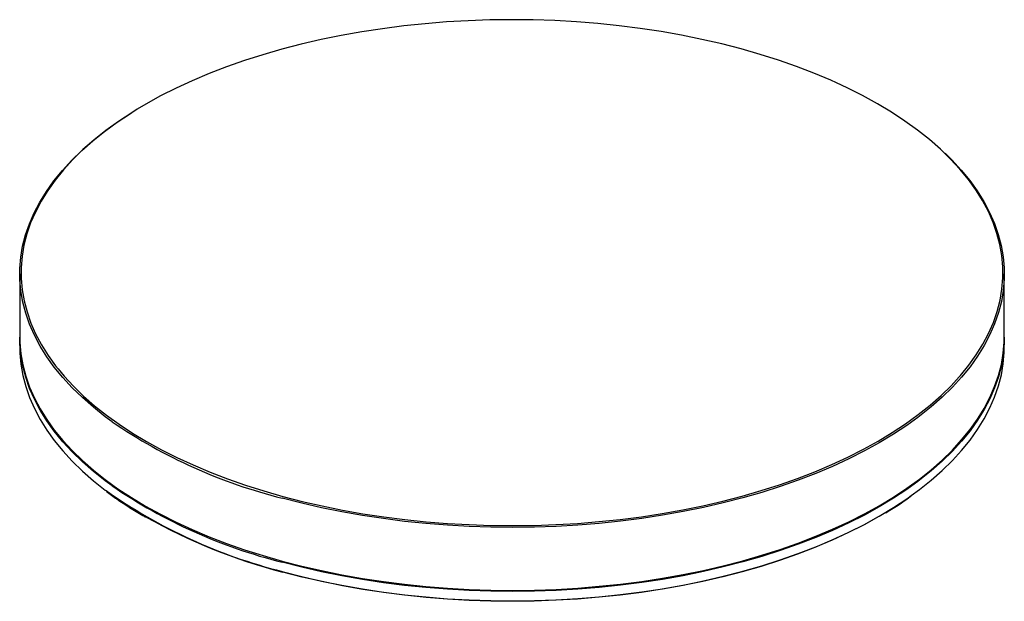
# Paper-space layout '_Trimétrica' of a CAD drawing. Header units: millimetres. Extents: x -72 to 72, y -37 to 48.
import ezdxf

# ---------------------------------------------------------------- set-up
doc = ezdxf.new("R2010")
doc.units = ezdxf.units.MM

psp = doc.layouts.new('_Trimétrica')

# ---------------------------------------------------------------- linework, layer by layer
at = {"color": 7, "linetype": 'Continuous', "lineweight": 25}
for p, q in [((-72.5, 10.97), (-72.5, 1.71)), ((72.5, 1.71), (72.5, 10.97)), ((-72.5, 1.54), (-72.5, 0.17)), ((72.5, 0.17), (72.5, 1.54))]:
    psp.add_line(p, q, dxfattribs=at)
at = {"color": 7, "linetype": 'Continuous', "lineweight": 25, "flags": 128}
for points in [[(47.81, 39.08), (46.95, 39.46), (44.47, 40.5), (41.91, 41.49), (39.26, 42.41), (36.54, 43.28), (33.74, 44.08), (30.88, 44.81), (27.96, 45.48), (24.98, 46.09), (21.96, 46.62), (18.89, 47.09), (15.78, 47.48), (12.65, 47.81), (9.48, 48.06), (6.31, 48.24), (3.11, 48.35), (-0.08, 48.38), (-3.28, 48.34), (-6.47, 48.23), (-9.65, 48.05), (-12.81, 47.79), (-15.95, 47.46), (-19.05, 47.06), (-22.12, 46.6), (-25.14, 46.06), (-28.12, 45.45), (-31.03, 44.78), (-33.89, 44.04), (-36.68, 43.23), (-39.4, 42.36), (-42.05, 41.44), (-44.61, 40.45), (-47.08, 39.4), (-49.46, 38.3), (-51.75, 37.15), (-53.93, 35.95), (-55.2, 35.19)], [(-58.88, -10.81), (-59.9, -10.07), (-61.65, -8.68), (-63.27, -7.26), (-64.78, -5.8), (-66.15, -4.31), (-67.4, -2.78), (-68.52, -1.24), (-69.5, 0.34), (-70.34, 1.93), (-71.05, 3.54), (-71.62, 5.17), (-72.05, 6.81), (-72.33, 8.45), (-72.48, 10.1), (-72.48, 11.75), (-72.35, 13.4), (-72.07, 15.05), (-71.65, 16.69), (-71.08, 18.31), (-70.38, 19.93), (-69.55, 21.52), (-68.57, 23.1), (-67.46, 24.65), (-66.22, 26.17), (-64.85, 27.66), (-63.36, 29.12), (-61.74, 30.55), (-59.99, 31.94), (-58.13, 33.28), (-56.16, 34.59), (-56.01, 34.68)], [(63.77, 28.73), (64.78, 27.74), (66.15, 26.25), (67.4, 24.73), (68.52, 23.18), (69.5, 21.61), (70.34, 20.01), (71.05, 18.4), (71.62, 16.77), (72.05, 15.14), (72.33, 13.49), (72.48, 11.84), (72.48, 10.19), (72.35, 8.54), (72.07, 6.89), (71.65, 5.26), (71.08, 3.63), (70.38, 2.02), (69.55, 0.42), (68.57, -1.15), (67.46, -2.7), (66.22, -4.23), (64.85, -5.72), (63.36, -7.18), (61.74, -8.61), (59.99, -9.99), (59.75, -10.18)], [(-72.5, 1.71), (-72.48, 0.84), (-72.33, -0.81), (-72.05, -2.45), (-71.62, -4.09), (-71.05, -5.71), (-70.34, -7.33), (-69.5, -8.92), (-68.52, -10.49), (-67.4, -12.04), (-66.15, -13.56), (-64.78, -15.06), (-63.27, -16.52), (-61.65, -17.94), (-59.9, -19.32), (-58.03, -20.67), (-56.05, -21.97), (-53.96, -23.22), (-51.77, -24.43), (-49.47, -25.58), (-47.08, -26.68), (-44.6, -27.73), (-42.02, -28.71), (-39.37, -29.64), (-36.64, -30.51), (-33.84, -31.31)], [(-58.88, -20.24), (-59.9, -19.5), (-61.65, -18.11), (-63.27, -16.69), (-64.78, -15.23), (-66.15, -13.74), (-67.4, -12.21), (-68.52, -10.66), (-69.5, -9.09), (-70.34, -7.5), (-71.05, -5.89), (-71.62, -4.26), (-72.05, -2.62), (-72.33, -0.98), (-72.48, 0.67), (-72.5, 1.63)], [(-33.84, -31.31), (-30.97, -32.05), (-28.04, -32.72), (-25.05, -33.33), (-22.02, -33.86), (-18.94, -34.33), (-15.83, -34.73), (-12.68, -35.05), (-9.51, -35.3), (-6.32, -35.48), (-3.12, -35.59), (0.09, -35.63), (3.29, -35.59), (6.49, -35.48), (9.68, -35.29), (12.85, -35.03), (15.99, -34.71), (19.1, -34.31), (22.18, -33.84), (25.21, -33.3), (28.19, -32.69), (31.12, -32.01), (33.99, -31.27), (36.79, -30.46), (39.51, -29.59), (42.16, -28.66), (44.73, -27.67), (47.21, -26.62), (49.6, -25.52), (51.89, -24.36), (54.08, -23.16), (56.16, -21.9), (58.13, -20.6), (59.99, -19.25), (61.74, -17.86), (63.36, -16.44), (64.85, -14.98), (66.22, -13.48), (67.46, -11.96), (68.57, -10.41), (69.55, -8.84), (70.38, -7.24), (71.08, -5.63), (71.65, -4), (72.07, -2.36), (72.35, -0.72), (72.48, 0.93), (72.5, 1.71)], [(72.5, 1.63), (72.48, 0.76), (72.35, -0.89), (72.07, -2.54), (71.65, -4.17), (71.08, -5.8), (70.38, -7.41), (69.55, -9.01), (68.57, -10.58), (67.46, -12.13), (66.22, -13.65), (64.85, -15.15), (63.36, -16.61), (61.74, -18.04), (59.99, -19.42), (59.75, -19.61)], [(-72.5, 0.17), (-72.48, -0.7), (-72.33, -2.35), (-72.05, -3.99), (-71.62, -5.63), (-71.05, -7.26), (-70.34, -8.87), (-69.5, -10.46), (-68.52, -12.04), (-67.4, -13.58), (-66.15, -15.11), (-64.78, -16.6), (-63.27, -18.06), (-61.65, -19.48), (-59.9, -20.87), (-59.79, -20.95)], [(58.8, -21.67), (59.99, -20.79), (61.74, -19.41), (63.36, -17.98), (64.85, -16.52), (66.22, -15.03), (67.46, -13.5), (68.57, -11.95), (69.55, -10.38), (70.38, -8.78), (71.08, -7.17), (71.65, -5.54), (72.07, -3.91), (72.35, -2.26), (72.48, -0.61), (72.5, 0.17)], [(-66.85, -3.04), (-65.97, -4.09), (-64.6, -5.58), (-63.1, -7.04), (-61.48, -8.46), (-59.73, -9.84), (-57.87, -11.18), (-55.9, -12.47), (-53.82, -13.72), (-51.63, -14.93), (-49.34, -16.08), (-46.95, -17.17), (-44.47, -18.22), (-41.91, -19.2), (-39.26, -20.13), (-36.54, -20.99), (-33.74, -21.79)], [(-33.74, -21.79), (-30.88, -22.53), (-27.96, -23.2), (-24.98, -23.8), (-21.96, -24.34), (-18.89, -24.8), (-15.78, -25.2), (-12.65, -25.52), (-9.48, -25.77), (-6.31, -25.95), (-3.11, -26.06), (0.08, -26.09), (3.28, -26.06), (6.47, -25.94), (9.65, -25.76), (12.81, -25.5), (15.95, -25.18), (19.05, -24.78), (22.12, -24.31), (25.14, -23.77), (28.12, -23.16), (31.03, -22.49), (33.89, -21.75), (36.68, -20.94), (39.4, -20.08), (42.05, -19.15), (44.61, -18.16), (47.08, -17.12), (49.46, -16.02), (51.75, -14.86), (53.93, -13.66), (56.01, -12.41), (57.97, -11.11), (59.83, -9.76), (61.56, -8.38), (63.18, -6.96), (64.67, -5.5), (65.87, -4.21)], [(54.96, -24.2), (53.93, -24.8), (51.75, -26.01), (49.46, -27.16), (47.08, -28.26), (44.61, -29.31), (42.05, -30.29), (39.4, -31.22), (36.68, -32.09), (33.89, -32.89), (31.03, -33.63), (28.12, -34.31), (25.14, -34.91), (22.12, -35.45), (19.05, -35.92), (15.95, -36.32), (12.81, -36.65), (9.65, -36.9), (6.47, -37.09), (3.28, -37.2), (0.08, -37.24), (-3.11, -37.2), (-6.31, -37.1), (-9.48, -36.92), (-12.65, -36.66), (-15.78, -36.34), (-18.89, -35.94), (-21.96, -35.48), (-24.98, -34.94), (-27.96, -34.34), (-30.88, -33.67), (-33.74, -32.93)]]:
    psp.add_lwpolyline(points, dxfattribs=at)
at = {"color": 8, "linetype": 'Continuous', "lineweight": 25, "flags": 128}
for points in [[(65.87, -4.21), (66.04, -4.01), (67.28, -2.49), (68.38, -0.95), (69.35, 0.62), (70.19, 2.21), (70.89, 3.82), (71.45, 5.44), (71.87, 7.08), (72.15, 8.72), (72.28, 10.36), (72.28, 12.01), (72.14, 13.66), (71.85, 15.3), (71.42, 16.93), (70.85, 18.55), (70.15, 20.16), (69.31, 21.75), (68.33, 23.32), (67.22, 24.86), (65.97, 26.38), (64.6, 27.87), (63.1, 29.32), (61.48, 30.74), (59.73, 32.12), (57.87, 33.46), (55.9, 34.76), (53.82, 36.01), (51.63, 37.21), (49.34, 38.36), (47.81, 39.08)], [(-55.2, 35.19), (-56.01, 34.69), (-57.97, 33.39), (-59.83, 32.05), (-61.56, 30.67), (-63.18, 29.25), (-64.67, 27.79), (-66.04, 26.3), (-67.28, 24.78), (-68.38, 23.23), (-69.35, 21.66), (-70.19, 20.07), (-70.89, 18.47), (-71.45, 16.84), (-71.87, 15.21), (-72.15, 13.57), (-72.28, 11.92), (-72.28, 10.28), (-72.14, 8.63), (-71.85, 6.99), (-71.42, 5.36), (-70.85, 3.73), (-70.15, 2.13), (-69.31, 0.54), (-68.33, -1.03), (-67.22, -2.57), (-66.85, -3.04)], [(59.75, -10.18), (58.13, -11.34), (56.16, -12.64), (54.08, -13.9), (51.89, -15.11), (49.6, -16.26), (47.21, -17.37), (44.73, -18.41), (42.16, -19.4), (39.51, -20.34), (36.79, -21.21), (33.99, -22.01), (31.12, -22.75), (28.19, -23.43), (25.21, -24.04), (22.18, -24.58), (19.1, -25.05), (15.99, -25.45), (12.85, -25.78), (9.68, -26.03), (6.49, -26.22), (3.29, -26.33), (0.09, -26.37), (-3.12, -26.33), (-6.32, -26.23), (-9.51, -26.05), (-12.68, -25.79), (-15.83, -25.47), (-18.94, -25.07), (-22.02, -24.61), (-25.05, -24.07), (-28.04, -23.46), (-30.97, -22.79), (-33.84, -22.05)], [(59.75, -19.61), (58.13, -20.77), (56.16, -22.07), (54.08, -23.33), (51.89, -24.54), (49.6, -25.69), (47.21, -26.8), (44.73, -27.84), (42.16, -28.83), (39.51, -29.76), (36.79, -30.63), (33.99, -31.44), (31.12, -32.18), (28.19, -32.86), (25.21, -33.47), (22.18, -34.01), (19.1, -34.48), (15.99, -34.88), (12.85, -35.21), (9.68, -35.46), (6.49, -35.65), (3.29, -35.76), (0.09, -35.8), (-3.12, -35.76), (-6.32, -35.66), (-9.51, -35.47), (-12.68, -35.22), (-15.83, -34.9), (-18.94, -34.5), (-22.02, -34.03), (-25.05, -33.5), (-28.04, -32.89), (-30.97, -32.22), (-33.84, -31.48)], [(-33.84, -32.85), (-30.97, -33.59), (-28.04, -34.26), (-25.05, -34.87), (-22.02, -35.41), (-18.94, -35.87), (-15.83, -36.27), (-12.68, -36.59), (-9.51, -36.85), (-6.32, -37.03), (-3.12, -37.13), (0.09, -37.17), (3.29, -37.13), (6.49, -37.02), (9.68, -36.83), (12.85, -36.58), (15.99, -36.25), (19.1, -35.85), (22.18, -35.38), (25.21, -34.84), (28.19, -34.23), (31.12, -33.55), (33.99, -32.81), (36.79, -32.01), (39.51, -31.14), (42.16, -30.21), (44.73, -29.21), (47.21, -28.17), (49.6, -27.06), (51.89, -25.91), (54.08, -24.7), (56.16, -23.44), (58.13, -22.14), (58.8, -21.67)]]:
    psp.add_lwpolyline(points, dxfattribs=at)
at = {"color": 8, "linetype": 'Continuous', "lineweight": 25}
for centre, radius, start, end in [((-15.24, 52.91), 77.23, 235.5931, 256.07), ((-15.24, 43.48), 77.23, 235.5931, 256.07), ((-14.8, 42.89), 78.09, 234.8266, 255.8936)]:
    psp.add_arc(centre, radius, start, end, dxfattribs=at)
at = {"color": 7, "linetype": 'Continuous', "lineweight": 25}
psp.add_arc((-12.61, 48.67), 84.3, 240.702, 255.4791, dxfattribs=at)
for points, knots in [([(-59.74, -21.05), (-59.23, -21.43), (-58.14, -22.23), (-56.34, -23.41), (-54.92, -24.3), (-54.09, -24.76), (-53.95, -24.84)], [0, 0, 0, 0, 0.2855811, 0.6098672, 0.9341544, 1, 1, 1, 1]), ([(55.05, -24.19), (55.25, -24.07), (56.12, -23.56), (57.36, -22.76), (58.35, -22.05), (58.74, -21.77)], [0, 0, 0, 0, 0.153299, 0.661714, 1, 1, 1, 1])]:
    psp.add_open_spline(points, degree=3, knots=knots, dxfattribs=at)

doc.saveas('drawing.dxf')
